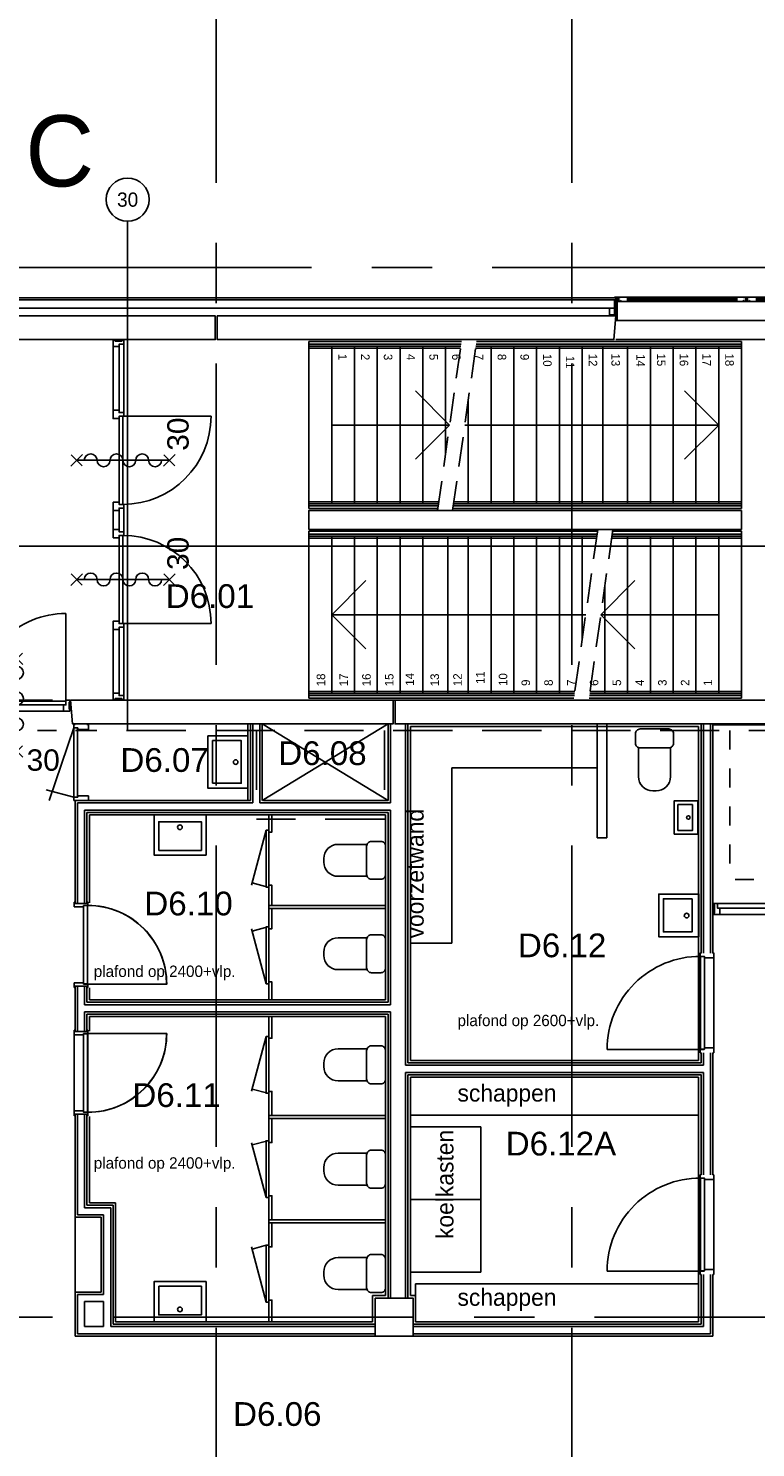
# Model space of a CAD drawing. Header units: millimetres. Extents: x -3528 to 122235, y -25886 to 25397.
# Tile 5 of 22: x 99269 to 106937, y -12435 to 2519. Entities that reach past the tile are written whole.
import ezdxf
from ezdxf.enums import TextEntityAlignment as Align

# ---------------------------------------------------------------- set-up
doc = ezdxf.new("R2010")
doc.units = ezdxf.units.MM
doc.header["$LTSCALE"] = 100
doc.header["$MEASUREMENT"] = 0
for name, pattern in [('B0701', [9.375, 6.25, -3.125]), ('B0702', [4.6875, 3.125, -1.5625]), ('CENTER', [50.8, 31.75, -6.35, 6.35, -6.35]), ('TEGELS', [4, 2, -2])]:
    doc.linetypes.add(name, pattern=pattern)
doc.layers.get('0').update_dxf_attribs({"linetype": 'CONTINUOUS'})
for name, color, linetype in [('AL21----_BUITENWAND', 3, 'CONTINUOUS'), ('AL22----_BINNENWAND', 2, 'CONTINUOUS'), ('AL22----_BRANDSCHEIDING', 1, 'CONTINUOUS'), ('AL24----_TRAPPEN', 1, 'CONTINUOUS'), ('AL28----_CONSTRUCTIES', 4, 'CONTINUOUS'), ('AL31----_BUITENKOZIJN', 1, 'CONTINUOUS'), ('AL32----_BINNENKOZIJN', 1, 'CONTINUOUS'), ('AL42----_PLEISTERWERK', 8, 'CONTINUOUS'), ('AL42----_TEGELWERK', 8, 'CONTINUOUS'), ('AL45----_PLAFONDHOOGTES', 1, 'CONTINUOUS'), ('AL72----_GEBRUIKERSVOORZIENINGEN', 1, 'CONTINUOUS'), ('AL74----_SANITAIR', 1, 'CONTINUOUS'), ('BL$7----_DOORSNEDE', 8, 'CONTINUOUS'), ('BL$7----_STRAMIEN', 8, 'CONTINUOUS'), ('BL$8----_RUIMTENUMMER', 2, 'CONTINUOUS')]:
    doc.layers.add(name, color=color, linetype=linetype)
doc.styles.add('00_100', font='B-GBP.shx', dxfattribs={"height": 120})
doc.styles.add('01_100', font='B-GBP.shx', dxfattribs={"height": 180})
doc.styles.add('01_200', font='B-GBP.shx', dxfattribs={"height": 360})
doc.styles.add('02_100', font='B-GBP.shx', dxfattribs={"height": 250})
doc.styles.add('03_50', font='FUTURALS', dxfattribs={"height": 175})
doc.styles.add('B-01', font='b-gbp')
doc.styles.add('EBEL', font='B-GBP', dxfattribs={"width": 0.75, "height": 150})
doc.styles.get("Standard").update_dxf_attribs({"font": 'arial.ttf'})

# ---------------------------------------------------------------- blocks, each defined once
blk = doc.blocks.new('PH31-008')
at = {"color": 0, "linetype": 'ByBlock', "lineweight": -2}
for p, q in [((-15, 167), (0, 167)), ((-15, 167), (-15, 10)), ((0, 167), (0, -50)), ((12, 151), (0, 151)), ((8, 156), (8, 155)), ((11, 155), (8, 155)), ((15, 148), (12, 151)), ((46, 198), (2712, 198)), ((51, 153), (2707, 153)), ((125, 198), (125, 153)), ((1275, 198), (1275, 153)), ((1482, 198), (1482, 153)), ((1482, 188), (1496, 188)), ((1482, 168), (1482, 188)), ((1496, 168), (1482, 168)), ((1496, 188), (1496, 168)), ((2632, 198), (2632, 153)), ((2743, 148), (2746, 151)), ((2746, 151), (2757, 151)), ((2747, 155), (2750, 155)), ((2750, 156), (2750, 155)), ((2757, 167), (2757, -50)), ((2772, 167), (2757, 167)), ((2772, 167), (2772, 10)), ((0, 10), (-15, 10)), ((15, 148), (15, -47)), ((2743, 148), (2743, -47)), ((2757, 10), (2772, 10)), ((12, -50), (0, -50)), ((15, -47), (12, -50)), ((12, -50), (2746, -50)), ((2743, -47), (2746, -50)), ((2746, -50), (2757, -50))]:
    blk.add_line(p, q, dxfattribs=at)
for points in [[(-14, 193), (-14, 198)], [(-14, 198), (58, 198)], [(-14, 193), (-11, 193), (-11, 195), (-12, 195)], [(-12, 195), (-12, 196)], [(-12, 196), (11, 196)], [(6, 153), (6, 158)], [(6, 158), (9, 158), (9, 156), (8, 156)], [(58, 153), (6, 153)], [(11, 193), (11, 196)], [(11, 193), (14, 193), (14, 195), (13, 195)], [(11, 180), (11, 185)], [(11, 185), (14, 185), (14, 183), (13, 183)], [(11, 180), (11, 155)], [(13, 195), (13, 196)], [(13, 196), (31, 196)], [(13, 180), (13, 183)], [(13, 180), (31, 180)], [(13, 178), (13, 155)], [(13, 178), (31, 178)], [(31, 155), (13, 155)], [(33, 193), (30, 193), (30, 195), (31, 195)], [(33, 185), (30, 185), (30, 183), (31, 183)], [(31, 195), (31, 196)], [(31, 180), (31, 183)], [(31, 178), (31, 155)], [(33, 193), (33, 196)], [(33, 196), (56, 196)], [(33, 180), (33, 185)], [(33, 180), (33, 155)], [(56, 155), (33, 155)], [(58, 193), (55, 193), (55, 195), (56, 195)], [(58, 163), (55, 163), (55, 161), (56, 161)], [(56, 195), (56, 196)], [(56, 155), (56, 161)], [(58, 193), (58, 198)], [(58, 153), (58, 163)], [(125, 193), (1275, 193)], [(125, 188), (1275, 188)], [(1275, 168), (125, 168)], [(1275, 163), (125, 163)], [(1343, 193), (1343, 198)], [(1343, 198), (1415, 198)], [(1343, 193), (1346, 193), (1346, 195), (1345, 195)], [(1343, 153), (1343, 163)], [(1343, 163), (1346, 163), (1346, 161), (1345, 161)], [(1345, 195), (1345, 196)], [(1345, 196), (1368, 196)], [(1345, 155), (1345, 161)], [(1345, 155), (1368, 155)], [(1415, 153), (1363, 153)], [(1368, 193), (1368, 196)], [(1368, 193), (1371, 193), (1371, 195), (1370, 195)], [(1368, 180), (1368, 185)], [(1368, 185), (1371, 185), (1371, 183), (1370, 183)], [(1368, 180), (1368, 155)], [(1370, 195), (1370, 196)], [(1370, 196), (1388, 196)], [(1370, 180), (1370, 183)], [(1370, 180), (1388, 180)], [(1370, 178), (1370, 155)], [(1370, 178), (1388, 178)], [(1388, 155), (1370, 155)], [(1390, 193), (1387, 193), (1387, 195), (1388, 195)], [(1390, 185), (1387, 185), (1387, 183), (1388, 183)], [(1388, 195), (1388, 196)], [(1388, 180), (1388, 183)], [(1388, 178), (1388, 155)], [(1390, 193), (1390, 196)], [(1390, 196), (1413, 196)], [(1390, 180), (1390, 185)], [(1390, 180), (1390, 155)], [(1413, 155), (1390, 155)], [(1415, 193), (1412, 193), (1412, 195), (1413, 195)], [(1415, 163), (1412, 163), (1412, 161), (1413, 161)], [(1413, 195), (1413, 196)], [(1413, 155), (1413, 161)], [(1415, 193), (1415, 198)], [(1415, 153), (1415, 163)], [(1482, 193), (2632, 193)], [(1482, 188), (2632, 188)], [(2632, 168), (1482, 168)], [(2632, 163), (1482, 163)], [(2700, 193), (2700, 198)], [(2772, 198), (2700, 198)], [(2700, 193), (2703, 193), (2703, 195), (2702, 195)], [(2700, 153), (2700, 163)], [(2700, 163), (2703, 163), (2703, 161), (2702, 161)], [(2700, 153), (2752, 153)], [(2702, 195), (2702, 196)], [(2725, 196), (2702, 196)], [(2702, 155), (2702, 161)], [(2702, 155), (2725, 155)], [(2725, 193), (2725, 196)], [(2725, 193), (2728, 193), (2728, 195), (2727, 195)], [(2725, 180), (2725, 185)], [(2725, 185), (2728, 185), (2728, 183), (2727, 183)], [(2725, 180), (2725, 155)], [(2745, 196), (2727, 196)], [(2727, 195), (2727, 196)], [(2727, 180), (2727, 183)], [(2745, 180), (2727, 180)], [(2745, 178), (2727, 178)], [(2727, 178), (2727, 155)], [(2727, 155), (2745, 155)], [(2747, 193), (2744, 193), (2744, 195), (2745, 195)], [(2747, 185), (2744, 185), (2744, 183), (2745, 183)], [(2745, 195), (2745, 196)], [(2745, 180), (2745, 183)], [(2745, 178), (2745, 155)], [(2747, 193), (2747, 196)], [(2770, 196), (2747, 196)], [(2747, 180), (2747, 185)], [(2747, 180), (2747, 155)], [(2752, 158), (2749, 158), (2749, 156), (2750, 156)], [(2752, 153), (2752, 158)], [(2772, 193), (2769, 193), (2769, 195), (2770, 195)], [(2770, 195), (2770, 196)], [(2772, 193), (2772, 198)]]:
    blk.add_lwpolyline(points, dxfattribs=at)
for points in [[(16, 196), (16, 180), (14, 180), (14, 196)], [(28, 196), (28, 180), (30, 180), (30, 196)], [(139, 168), (125, 168), (125, 188), (139, 188)], [(1262, 168), (1275, 168), (1275, 188), (1262, 188)], [(1373, 196), (1373, 180), (1371, 180), (1371, 196)], [(1385, 196), (1385, 180), (1387, 180), (1387, 196)], [(2619, 168), (2632, 168), (2632, 188), (2619, 188)], [(2730, 196), (2730, 180), (2728, 180), (2728, 196)], [(2742, 196), (2742, 180), (2744, 180), (2744, 196)], [(-15, 80), (-15, 10), (-65, 10), (-65, 80)], [(2772, 80), (2772, 10), (2822, 10), (2822, 80)]]:
    blk.add_lwpolyline(points, close=True, dxfattribs=at)
at = {"color": 0, "linetype": 'ByBlock', "lineweight": -2, "style": '02_100', "flags": 8}
blk.add_attdef('MERK', text='', height=160, dxfattribs=at).set_placement((1984, -399), align=Align.CENTER)
blk = doc.blocks.new('AH74-088')
at = {"color": 0, "linetype": 'ByBlock', "lineweight": -2}
for points in [[(-275, -424), (-275, 0), (275, 0), (275, -424)], [(225, -374), (-225, -374), (-225, -72), (225, -72)]]:
    blk.add_lwpolyline(points, close=True, dxfattribs=at)
blk.add_circle((2, -130), 24.3, dxfattribs=at)
at = {"color": 0, "linetype": 'ByBlock', "lineweight": -2, "style": '03_50', "flags": 3}
blk.add_attdef('TEKST', (0, 0), '', height=100, dxfattribs=at)
blk = doc.blocks.new('AH74-086')
at = {"color": 0, "linetype": 'ByBlock', "lineweight": -2}
blk.add_lwpolyline([(-200, -50, -0.414214), (-150, 0), (150, 0, -0.414214), (200, -50), (200, -150, -0.414214), (150, -200), (-150, -200, -0.414214), (-200, -150)], format="xyb", close=True, dxfattribs=at)
blk.add_lwpolyline([(-168, -197), (-168, -502, 0.414214), (-18, -652), (18, -652, 0.414214), (168, -502), (168, -197)], format="xyb", dxfattribs=at)
at = {"color": 0, "linetype": 'ByBlock', "lineweight": -2, "style": '03_50', "flags": 3}
blk.add_attdef('TEKST', (0, 0), '', height=100, dxfattribs=at)
blk = doc.blocks.new('AS65ZSDA')
at = {"color": 0, "linetype": 'ByBlock', "lineweight": -2}
blk.add_line((0, -6.51), (0, 6.51), dxfattribs=at)
for points in [[(-0.81, 5.68), (0.82, 7.32)], [(0.8, 5.71), (-0.78, 7.29)], [(-0.81, -7.35), (0.82, -5.71)], [(0.8, -7.32), (-0.78, -5.74)]]:
    blk.add_lwpolyline(points, dxfattribs=at)
blk.add_lwpolyline([(0, -5.43, 1), (0, -3.62, -1), (0, -1.81, 1), (0, 0, -1), (0, 1.81, 1), (0, 3.62, -1), (0, 5.43)], format="xyb", dxfattribs=at)
blk.add_attdef('BRANDWERENDHEID', (0.43, -14.4), '', height=3, dxfattribs=at)
blk = doc.blocks.new('MERK5')
at = {"color": 0, "linetype": 'ByBlock', "lineweight": -2}
for p, q in [((42, 104), (42, 1027)), ((1929, 104), (1929, 1027)), ((68, 0), (1904, 0)), ((958, 108), (1013, 108)), ((958, 60), (1013, 60)), ((975, 60), (975, 108)), ((997, 60), (997, 108))]:
    blk.add_line(p, q, dxfattribs=at)
for points in [[(-7, 91), (10, 91), (10, 23), (-7, 23)], [(0, 0), (67, 0), (67, 64), (42, 64), (42, 114), (0, 114), (0, 91), (10, 91), (10, 23), (0, 23)], [(972, 64), (42, 64), (42, 104), (972, 104)], [(999, 64), (1929, 64), (1929, 104), (999, 104)], [(1971, 0), (1904, 0), (1904, 64), (1929, 64), (1929, 114), (1971, 114), (1971, 91), (1961, 91), (1961, 23), (1971, 23)], [(1978, 91), (1961, 91), (1961, 23), (1978, 23)]]:
    blk.add_lwpolyline(points, close=True, dxfattribs=at)
for centre, start, end in [((49, 104), 360, 90.4344), ((1922, 104), 89.5656, 180)]:
    blk.add_arc(centre, 923, start, end, dxfattribs=at)
at = {"color": 0, "linetype": 'ByBlock', "lineweight": -2, "style": 'B-01'}
blk.add_attdef('KOZMERK', (288, -230), '', height=150, dxfattribs=at)
blk = doc.blocks.new('MERK8')
at = {"color": 0, "linetype": 'ByBlock', "lineweight": -2}
for p, q in [((2151, -10), (2151, 920)), ((49, 0), (1183, 0)), ((74, -50), (1158, -50)), ((74, -114), (1158, -114))]:
    blk.add_line(p, q, dxfattribs=at)
for points in [[(7, -15), (7, 0), (49, 0), (49, -50), (74, -50), (74, -114), (7, -114), (7, -99), (17, -99), (17, -15)], [(1183, 0), (1183, -50), (1158, -50), (1158, -114), (1246, -114), (1246, -50), (1221, -50), (1221, 0)], [(2193, -15), (2193, 0), (2151, 0), (2151, -50), (2126, -50), (2126, -114), (2193, -114), (2193, -99), (2183, -99), (2183, -15)], [(0, -99), (0, -15), (17, -15), (17, -99)], [(1221, -50), (2151, -50), (2151, -10), (1221, -10)], [(2200, -99), (2200, -15), (2183, -15), (2183, -99)]]:
    blk.add_lwpolyline(points, close=True, dxfattribs=at)
blk.add_arc((2151, -10), 930, 90, 180, dxfattribs=at)
at = {"color": 0, "linetype": 'ByBlock', "lineweight": -2, "style": 'B-01'}
blk.add_attdef('KOZMERK', (1312, 98), '', height=150, dxfattribs=at)
blk = doc.blocks.new('MERK11')
at = {"color": 0, "linetype": 'ByBlock', "lineweight": -2}
for p, q in [((2000, 0), (1800, 0)), ((3726, 0), (3056, 0)), ((49, -114), (769, -114)), ((744, 0), (74, 0)), ((744, -64), (74, -64)), ((807, -104), (807, -1034)), ((1775, -114), (2025, -114)), ((2000, -64), (1800, -64)), ((2993, -104), (2993, -1034)), ((3031, -114), (3751, -114)), ((3726, -64), (3056, -64))]:
    blk.add_line(p, q, dxfattribs=at)
for points in [[(0, -23), (17, -23), (17, -91), (0, -91)], [(7, 0), (74, 0), (74, -64), (49, -64), (49, -114), (7, -114), (7, -91), (17, -91), (17, -23), (7, -23)], [(744, 0), (744, -64), (769, -64), (769, -114), (807, -114), (807, -64), (832, -64), (832, 0)], [(807, -64), (1737, -64), (1737, -104), (807, -104)], [(1712, 0), (1712, -64), (1737, -64), (1737, -114), (1775, -114), (1775, -64), (1800, -64), (1800, 0)], [(2088, 0), (2088, -64), (2063, -64), (2063, -114), (2025, -114), (2025, -64), (2000, -64), (2000, 0)], [(2993, -64), (2063, -64), (2063, -104), (2993, -104)], [(3056, 0), (3056, -64), (3031, -64), (3031, -114), (2993, -114), (2993, -64), (2968, -64), (2968, 0)], [(3793, 0), (3726, 0), (3726, -64), (3751, -64), (3751, -114), (3793, -114), (3793, -91), (3783, -91), (3783, -23), (3793, -23)], [(3800, -23), (3783, -23), (3783, -91), (3800, -91)]]:
    blk.add_lwpolyline(points, close=True, dxfattribs=at)
for centre, start, end in [((807, -104), 270, 360), ((2993, -104), 180, 270)]:
    blk.add_arc(centre, 930, start, end, dxfattribs=at)
at = {"color": 0, "linetype": 'ByBlock', "lineweight": -2, "style": 'B-01'}
blk.add_attdef('KOZMERK', (1356, 44), '', height=150, dxfattribs=at)
blk = doc.blocks.new('P730')
at = {"color": 0, "linetype": 'ByBlock', "lineweight": -2}
for p, q in [((-140, 765), (-399, -1)), ((-140, 765), (-140, 800)), ((-140, 800), (-125, 800)), ((-95, 765), (-140, 765)), ((-140, 765), (-140, 35)), ((-100, 765), (-100, 35)), ((-95, 750), (-95, 765)), ((15, 750), (-95, 750)), ((0, 800), (15, 800)), ((15, 800), (15, 750)), ((-140, 35), (-430, 113)), ((-140, 35), (-140, 0)), ((-95, 35), (-140, 35)), ((-140, 0), (-125, 0)), ((-95, 50), (-95, 35)), ((15, 50), (-95, 50)), ((0, 0), (15, 0)), ((15, 0), (15, 50))]:
    blk.add_line(p, q, dxfattribs=at)
at = {"color": 0, "linetype": 'ByBlock', "lineweight": -2, "style": 'EBEL', "width": 0.75}
blk.add_attdef('MERK', (159, 203), '', height=102, rotation=90, dxfattribs=at)
blk = doc.blocks.new('AQPNCFAS')
at = {"color": 0, "linetype": 'ByBlock', "lineweight": -2}
blk.add_lwpolyline([(0, 10), (0, 1.5, 0.4142136), (1.5, 0), (33.5, 0, 0.4142136), (35, 1.5), (35, 43.5, -0.4142136), (36.5, 45), (48.5, 45, 0.4142136), (50, 46.5), (50, 143.5, 0.4142136), (48.5, 145), (1.5, 145, 0.4142136), (0, 143.5), (0, 135)], format="xyb", dxfattribs=at)
blk = doc.blocks.new('P830L125')
at = {"color": 0, "linetype": 'ByBlock', "lineweight": -2}
blk.add_lwpolyline([(35, 135), (35, 965, -0.41421), (865, 135)], format="xyb", dxfattribs=at)
blk.add_lwpolyline([(39, 90), (861, 90), (863, 130), (37, 130)], close=True, dxfattribs=at)
at = {"color": 0, "xscale": -1, "rotation": 180}
blk.add_blockref('AQPNCFAS', (0, 135), dxfattribs=at)
at = {"color": 0, "rotation": 180}
blk.add_blockref('AQPNCFAS', (900, 135), dxfattribs=at)
at = {"color": 0, "linetype": 'ByBlock', "lineweight": -2, "style": '01_100'}
blk.add_attdef('P830', (174, -152), '', height=102, dxfattribs=at)
blk = doc.blocks.new('AH74-084')
at = {"color": 0, "linetype": 'ByBlock', "lineweight": -2}
for points in [[(175, 0), (175, -250), (-175, -250), (-175, 0)], [(-136, -56), (136, -56), (136, -211), (-136, -211)]]:
    blk.add_lwpolyline(points, close=True, dxfattribs=at)
blk.add_circle((1, -101), 18.9, dxfattribs=at)
at = {"color": 0, "linetype": 'ByBlock', "lineweight": -2, "style": '03_50', "flags": 3}
blk.add_attdef('TEKST', (0, 0), '', height=100, dxfattribs=at)
blk = doc.blocks.new('AH74-087')
at = {"color": 0, "linetype": 'ByBlock', "lineweight": -2}
for points in [[(225, 0), (225, -424), (-225, -424), (-225, 0)], [(-175, -72), (175, -72), (175, -374), (-175, -374)]]:
    blk.add_lwpolyline(points, close=True, dxfattribs=at)
blk.add_circle((2, -130), 24.3, dxfattribs=at)
at = {"color": 0, "linetype": 'ByBlock', "lineweight": -2, "style": '03_50', "flags": 3}
blk.add_attdef('TEKST', (0, 0), '', height=100, dxfattribs=at)

msp = doc.modelspace()

# ---------------------------------------------------------------- linework, layer by layer
at = {"layer": 'AL21----_BUITENWAND'}
for p, q in [((105462, -320), (93870, -320)), ((105462, -340), (93890, -340)), ((105398, -430), (93980, -430)), ((105462, -320), (105462, -340)), ((105463, -760), (108220, -760))]:
    msp.add_line(p, q, dxfattribs=at)
msp.add_lwpolyline([(97530, -760), (94330, -760), (94330, -510), (101240, -510), (101240, -760), (97530, -760)], dxfattribs=at)
msp.add_lwpolyline([(101260, -510), (105463, -510), (105463, -510), (105443, -760), (101260, -760)], close=True, dxfattribs=at)
at = {"layer": 'AL22----_BINNENWAND'}
for p, q in [((101610, -4810), (101610, -5617)), ((101635, -4810), (101635, -5642)), ((101710, -4810), (101710, -5642)), ((101735, -4810), (101735, -5617)), ((103062, -4810), (101735, -5617)), ((101735, -4810), (103062, -5617)), ((103062, -5617), (103062, -4810)), ((103087, -5642), (103087, -4810)), ((103247, -8407), (103247, -4810)), ((103272, -8382), (103272, -4810)), ((105268, -4810), (105268, -6010)), ((105368, -6010), (105368, -4810)), ((106362, -7224), (106362, -4810)), ((106387, -7224), (106387, -4810)), ((106462, -7224), (106462, -4810)), ((106487, -7224), (106487, -4810)), ((99762, -6702), (99762, -5617)), ((101610, -5617), (99762, -5617)), ((99787, -6703), (99787, -5642)), ((101635, -5642), (99787, -5642)), ((103087, -5642), (101710, -5642)), ((103062, -5617), (101747, -5617)), ((99862, -6703), (99862, -5717)), ((103087, -5717), (99862, -5717)), ((99887, -6702), (99887, -5742)), ((103062, -5742), (99887, -5742)), ((103062, -7743), (103062, -5742)), ((103087, -7768), (103087, -5717)), ((105268, -6010), (105368, -6010)), ((99887, -6702), (99762, -6702)), ((99762, -8052), (99762, -7572)), ((99887, -7572), (99762, -7572)), ((99787, -7573), (99787, -8051)), ((99862, -7573), (99862, -7768)), ((99887, -7572), (99887, -7743)), ((99897, -7553), (100728, -7553)), ((103087, -7768), (99862, -7768)), ((103062, -7743), (99887, -7743)), ((103087, -7843), (99862, -7843)), ((99862, -7843), (99862, -8051)), ((103062, -7868), (99887, -7868)), ((99887, -7868), (99887, -8052)), ((103062, -10860), (103062, -7868)), ((103087, -10860), (103087, -7843)), ((99887, -8052), (99762, -8052)), ((99897, -8072), (100728, -8072)), ((106362, -8382), (106362, -8274)), ((106387, -8407), (106387, -8274)), ((106462, -9560), (106462, -8274)), ((106487, -9560), (106487, -8274)), ((103247, -8407), (106387, -8407)), ((103247, -10860), (103247, -8482)), ((103247, -8482), (106387, -8482)), ((103272, -10860), (103272, -8507)), ((106387, -9560), (106387, -8482)), ((99887, -8922), (99762, -8922)), ((99762, -10007), (99762, -8922)), ((99787, -9982), (99787, -8921)), ((99862, -9907), (99862, -8921)), ((99887, -9882), (99887, -8922)), ((99762, -10007), (100037, -10007)), ((99762, -10007), (99762, -10797)), ((99787, -9982), (100062, -9982)), ((99862, -9907), (100137, -9907)), ((99887, -9882), (100162, -9882)), ((100037, -10797), (100037, -10007)), ((100062, -10822), (100062, -9982)), ((100137, -11160), (100137, -9907)), ((100162, -11135), (100162, -9882)), ((106362, -11135), (106362, -10610)), ((106387, -11160), (106387, -10610)), ((106462, -11235), (106462, -10610)), ((106487, -11260), (106487, -10610)), ((99762, -11260), (99762, -10797)), ((99762, -10797), (100037, -10797)), ((99787, -11235), (99787, -10822)), ((99787, -10822), (100062, -10822)), ((100062, -10897), (99862, -10897)), ((99862, -10897), (99862, -11160)), ((100062, -11160), (100062, -10897)), ((99862, -11160), (100062, -11160)), ((100137, -11160), (102925, -11160)), ((100162, -11135), (102925, -11135)), ((103325, -11160), (105000, -11160)), ((99762, -11260), (102925, -11260)), ((99787, -11235), (102925, -11235)), ((103325, -11235), (105000, -11235))]:
    msp.add_line(p, q, dxfattribs=at)
for points in [[(106788, -2560), (106788, -2760), (102228, -2760), (102228, -2560)], [(103115, -4560), (99715, -4560), (99735, -4810), (103115, -4810)], [(107492, -4560), (103135, -4560), (103135, -4810), (107472, -4810), (107492, -4560)]]:
    msp.add_lwpolyline(points, close=True, dxfattribs=at)
for points in [[(106362, -8382), (105000, -8382), (103272, -8382)], [(106362, -9560), (106362, -8507), (105000, -8507), (103272, -8507)], [(106362, -11135), (105000, -11135), (103325, -11135)], [(105000, -11160), (106387, -11160)], [(106487, -11260), (105000, -11260), (103325, -11260)], [(105000, -11235), (106462, -11235)]]:
    msp.add_lwpolyline(points, dxfattribs=at)
for centre, start, end in [((99898, -7552), 359.9831, 90), ((99898, -8072), 270, 0.0169)]:
    msp.add_arc(centre, 830, start, end, dxfattribs=at)
at = {"layer": 'AL22----_BRANDSCHEIDING'}
msp.add_line((100316, -4880), (100316, 487), dxfattribs=at)
at = {"layer": 'AL22----_BRANDSCHEIDING', "linetype": 'B0701'}
for p, q in [((101673, -4880), (101673, -5815)), ((103024, -4880), (103024, -5815)), ((103024, -5815), (101673, -5815))]:
    msp.add_line(p, q, dxfattribs=at)
at = {"layer": 'AL22----_BRANDSCHEIDING', "linetype": 'TEGELS'}
for p in [(106666, -4880), (108520, -6450)]:
    msp.add_line(p, (106666, -6450), dxfattribs=at)
msp.add_lwpolyline([(99966, -4880), (97682, -4880)], dxfattribs=at)
at = {"layer": 'AL22----_BRANDSCHEIDING', "linetype": 'B0701'}
msp.add_lwpolyline([(107492, -4880), (99966, -4880)], dxfattribs=at)
at = {"layer": 'AL22----_BRANDSCHEIDING', "linetype": 'Continuous'}
msp.add_circle((100316, 715), 227, dxfattribs=at)
at = {"layer": 'AL24----_TRAPPEN'}
for p, q in [((102228, -780), (103835, -780)), ((102228, -780), (103835, -780)), ((102228, -780), (102228, -830)), ((102228, -830), (102228, -2490)), ((102228, -830), (103828, -830)), ((102228, -830), (103828, -830)), ((102468, -830), (102468, -2490)), ((102708, -830), (102708, -2490)), ((102948, -830), (102948, -2490)), ((103188, -830), (103188, -2490)), ((103428, -830), (103428, -2490)), ((103668, -830), (103668, -1963)), ((103988, -830), (106788, -830)), ((103988, -830), (106788, -830)), ((103995, -780), (106788, -780)), ((103995, -780), (106788, -780)), ((104148, -830), (104148, -2490)), ((104388, -830), (104388, -2490)), ((104628, -830), (104628, -2490)), ((104868, -830), (104868, -2490)), ((105108, -830), (105108, -2490)), ((105325, -830), (105325, -2490)), ((105588, -830), (105588, -2490)), ((105588, -870), (105588, -830)), ((105828, -830), (105828, -2490)), ((106068, -830), (106068, -2490)), ((106308, -830), (106308, -2490)), ((106548, -830), (106548, -2490)), ((106788, -830), (106788, -780)), ((106788, -2490), (106788, -830)), ((103711, -1660), (103351, -1300)), ((106548, -1660), (106188, -1300)), ((103908, -1394), (103908, -2490)), ((102468, -1660), (103711, -1660)), ((103711, -1660), (103351, -2020)), ((103870, -1660), (106548, -1660)), ((106548, -1660), (106188, -2020)), ((102228, -2490), (103594, -2490)), ((102228, -2540), (102228, -2490)), ((102228, -2540), (103587, -2540)), ((103746, -2540), (106788, -2540)), ((103753, -2490), (106788, -2490)), ((106788, -2490), (106788, -2540)), ((102228, -2830), (102228, -2780)), ((105270, -2780), (102228, -2780)), ((102228, -2830), (102228, -4490)), ((105263, -2830), (102228, -2830)), ((102468, -4490), (102468, -2830)), ((102708, -4490), (102708, -2830)), ((102948, -4490), (102948, -2830)), ((103188, -4490), (103188, -2830)), ((103428, -4490), (103428, -2830)), ((103691, -4490), (103691, -2830)), ((103908, -4490), (103908, -2830)), ((104148, -4490), (104148, -2830)), ((104388, -4490), (104388, -2830)), ((104628, -4490), (104628, -2830)), ((104868, -4490), (104868, -2830)), ((105108, -3926), (105108, -2830)), ((106788, -2830), (105422, -2830)), ((106788, -2780), (105429, -2780)), ((105588, -4490), (105588, -2830)), ((105828, -4490), (105828, -2830)), ((106068, -4490), (106068, -2830)), ((106308, -4490), (106308, -2830)), ((106548, -4490), (106548, -2830)), ((106788, -2780), (106788, -2830)), ((106788, -4490), (106788, -2830)), ((102468, -3660), (102828, -3300)), ((105305, -3660), (105665, -3300)), ((105348, -4490), (105348, -3357)), ((102468, -3660), (102828, -4020)), ((105146, -3660), (102468, -3660)), ((105305, -3660), (105665, -4020)), ((106548, -3660), (105305, -3660)), ((103428, -4450), (103428, -4490)), ((102228, -4490), (102228, -4540)), ((105028, -4490), (102228, -4490)), ((105028, -4490), (102228, -4490)), ((105021, -4540), (102228, -4540)), ((105021, -4540), (102228, -4540)), ((106788, -4540), (105181, -4540)), ((106788, -4540), (105181, -4540)), ((106788, -4490), (105188, -4490)), ((106788, -4490), (105188, -4490)), ((106788, -4540), (106788, -4490))]:
    msp.add_line(p, q, dxfattribs=at)
at = {"layer": 'AL24----_TRAPPEN', "linetype": 'B0702'}
for p, q in [((103584, -2560), (103838, -760)), ((103743, -2560), (103998, -760)), ((105273, -2760), (105018, -4560)), ((105432, -2760), (105178, -4560))]:
    msp.add_line(p, q, dxfattribs=at)
at = {"layer": 'AL24----_TRAPPEN'}
for points in [[(103825, -852), (102228, -852), (102228, -810), (103831, -810)], [(103990, -810), (106788, -810), (106788, -852), (103985, -852)], [(103597, -2468), (102228, -2468), (102228, -2510), (103591, -2510)], [(103750, -2510), (106788, -2510), (106788, -2468), (103756, -2468)], [(105266, -2810), (102228, -2810), (102228, -2852), (105260, -2852)], [(105419, -2852), (106788, -2852), (106788, -2810), (105425, -2810)], [(105026, -4510), (102228, -4510), (102228, -4468), (105031, -4468)], [(105191, -4468), (106788, -4468), (106788, -4510), (105185, -4510)]]:
    msp.add_lwpolyline(points, dxfattribs=at)
at = {"layer": 'AL28----_CONSTRUCTIES'}
msp.add_lwpolyline([(102925, -10860), (103325, -10860), (103325, -11260), (102925, -11260), (102925, -10860)], dxfattribs=at)
at = {"layer": 'AL32----_BINNENKOZIJN'}
for p, q in [((101776, -5929), (101621, -6509)), ((101628, -6485), (101793, -6529)), ((101776, -7548), (101621, -6969)), ((101628, -6993), (101793, -6948)), ((106352, -8239), (106352, -7257)), ((106497, -7272), (106497, -8225)), ((99897, -8072), (99897, -8902)), ((99752, -8086), (99752, -8889)), ((101776, -8102), (101621, -8681)), ((106352, -8239), (105373, -8239)), ((101628, -8657), (101793, -8702)), ((101776, -9801), (101621, -9222)), ((101628, -9246), (101793, -9201)), ((106352, -10575), (106352, -9591)), ((106497, -9608), (106497, -10561)), ((106497, -9758), (106497, -10561)), ((101628, -10345), (101776, -10301)), ((101776, -10901), (101621, -10321)), ((106352, -10575), (105373, -10575))]:
    msp.add_line(p, q, dxfattribs=at)
for points in [[(101776, -5929), (101806, -5929), (101806, -6529), (101776, -6529)], [(101776, -7548), (101806, -7548), (101806, -6948), (101776, -6948)], [(106397, -8235), (106397, -7262), (106357, -7259), (106357, -8237)], [(101776, -8102), (101806, -8102), (101806, -8702), (101776, -8702)], [(101776, -9801), (101806, -9801), (101806, -9201), (101776, -9201)], [(106397, -10571), (106397, -9598), (106357, -9595), (106357, -10573)], [(101776, -10301), (101806, -10301), (101806, -10901), (101776, -10901)]]:
    msp.add_lwpolyline(points, close=True, dxfattribs=at)
for centre in [(106352, -8239), (106352, -10575)]:
    msp.add_arc(centre, 980, 89.6919, 180, dxfattribs=at)
at = {"layer": 'AL42----_PLEISTERWERK'}
msp.add_lwpolyline([(106487, -4820), (107502, -4820), (107502, -4674)], dxfattribs=at)
at = {"layer": 'AL42----_TEGELWERK'}
for p, q in [((101585, -5617), (101585, -4810)), ((106336, -4836), (103299, -4836)), ((103299, -8356), (103299, -4836)), ((106336, -8356), (106336, -4836)), ((103036, -5768), (99914, -5768)), ((99914, -6694), (99914, -5768)), ((103036, -7716), (103036, -5768)), ((99914, -7592), (99914, -7716)), ((103036, -7716), (99914, -7716)), ((103036, -7894), (99914, -7894)), ((99914, -7894), (99914, -8047)), ((103036, -10834), (103036, -7894)), ((103299, -8356), (106336, -8356)), ((103299, -10834), (103299, -8533)), ((103299, -8533), (106336, -8533)), ((106336, -11109), (106336, -8533)), ((99914, -9856), (99914, -8947)), ((99914, -9856), (100188, -9856)), ((100188, -11109), (100188, -9856)), ((103036, -10834), (102899, -10834)), ((102899, -11109), (102899, -10834)), ((103351, -10834), (103299, -10834)), ((103351, -11109), (103351, -10834)), ((102899, -11109), (100188, -11109)), ((104874, -11109), (103351, -11109)), ((106336, -11109), (104742, -11109))]:
    msp.add_line(p, q, dxfattribs=at)
at = {"layer": 'AL72----_GEBRUIKERSVOORZIENINGEN'}
for p, q in [((103734, -7119), (103734, -5271)), ((105268, -5271), (103734, -5271)), ((103734, -7119), (103299, -7119)), ((103299, -8933), (106339, -8933)), ((103351, -11109), (103351, -10709)), ((103351, -10709), (106336, -10709))]:
    msp.add_line(p, q, dxfattribs=at)
for points in [[(103299, -9056), (103299, -9821), (104039, -9821), (104039, -9056)], [(103299, -9821), (103299, -10586), (104039, -10586), (104039, -9821)]]:
    msp.add_lwpolyline(points, close=True, dxfattribs=at)
at = {"layer": 'AL74----_SANITAIR'}
for points in [[(101806, -5768), (101837, -5768), (101837, -5949), (101806, -5949)], [(101806, -6509), (101837, -6509), (101837, -6724), (101806, -6724)], [(101806, -6754), (103036, -6754), (103036, -6724), (101806, -6724)], [(101806, -6968), (101837, -6968), (101837, -6754), (101806, -6754)], [(101806, -7716), (101837, -7716), (101837, -7528), (101806, -7528)], [(101806, -7894), (101837, -7894), (101837, -8122), (101806, -8122)], [(101806, -8682), (101837, -8682), (101837, -8937), (101806, -8937)], [(101806, -9221), (101837, -9221), (101837, -8967), (101806, -8967)], [(101806, -8967), (103036, -8967), (103036, -8937), (101806, -8937)], [(101806, -10036), (101837, -10036), (101837, -9781), (101806, -9781)], [(101806, -10066), (103036, -10066), (103036, -10036), (101806, -10036)], [(101806, -10066), (101837, -10066), (101837, -10321), (101806, -10321)], [(101806, -10881), (101837, -10881), (101837, -11109), (101806, -11109)]]:
    msp.add_lwpolyline(points, close=True, dxfattribs=at)
at = {"layer": 'BL$7----_DOORSNEDE'}
msp.add_line((115896, -2938), (89916, -2938), dxfattribs=at)
at = {"layer": 'BL$7----_STRAMIEN', "linetype": 'CENTER'}
for p, q in [((101250, 24388), (101250, -24827)), ((105000, 24388), (105000, -24827)), ((-2519, 0), (119628, 0)), ((90000, -4560), (119628, -4560)), ((90000, -11060), (119628, -11060))]:
    msp.add_line(p, q, dxfattribs=at)

# ---------------------------------------------------------------- block references
at = {"layer": 'AL31----_BUITENKOZIJN'}
msp.add_blockref('PH31-008', (105463, -510), dxfattribs=at)
at = {"layer": 'AL32----_BINNENKOZIJN'}
for name, p, rotation in [('MERK11', (100162, -4560), 90), ('AQPNCFAS', (106352, -7224), 270), ('P830L125', (99762, -8037), 270), ('AQPNCFAS', (106352, -9560), 270)]:
    msp.add_blockref(name, p, dxfattribs=dict(at, rotation=rotation))
ref = msp.add_blockref('AS65ZSDA', (100266, -2032), dxfattribs=dict(at, xscale=-75, yscale=75, zscale=75, rotation=90))
ref.add_attrib('BRANDWERENDHEID', '30', (100959, -1931), dxfattribs={"layer": '0', "height": 225, "rotation": 90})
ref = msp.add_blockref('AS65ZSDA', (100266, -3288), dxfattribs=dict(at, xscale=-75, yscale=75, zscale=75, rotation=90))
ref.add_attrib('BRANDWERENDHEID', '30', (100959, -3187), dxfattribs={"layer": '0', "height": 225, "rotation": 90})
for name, p in [('MERK5', (97737, -4674)), ('P730', (99887, -5617)), ('MERK8', (106487, -6702))]:
    msp.add_blockref(name, p, dxfattribs=at)
ref = msp.add_blockref('AS65ZSDA', (99149, -4610), dxfattribs=dict(at, xscale=-75, yscale=75, zscale=75))
ref.add_attrib('BRANDWERENDHEID', '30', (99251, -5303), dxfattribs={"layer": '0', "height": 225})
at = {"layer": 'AL32----_BINNENKOZIJN', "xscale": -1, "rotation": 270}
for name, p in [('P830L125', (99762, -7587)), ('AQPNCFAS', (106352, -8274)), ('AQPNCFAS', (106352, -10610))]:
    msp.add_blockref(name, p, dxfattribs=at)
at = {"layer": 'AL74----_SANITAIR'}
msp.add_blockref('AH74-086', (105871, -4863), dxfattribs=at)
for name, p, rotation in [('AH74-088', (101585, -5210), 270), ('AH74-084', (106329, -5795), 270), ('AH74-086', (103036, -6247), 270), ('AH74-087', (106340, -6827), 270), ('AH74-086', (103036, -8402), 270), ('AH74-086', (103036, -10601), 270), ('AH74-088', (100869, -11109), 180)]:
    msp.add_blockref(name, p, dxfattribs=dict(at, rotation=rotation))
at = {"layer": 'AL74----_SANITAIR', "xscale": -1}
msp.add_blockref('AH74-088', (100869, -5768), dxfattribs=at)
at = {"layer": 'AL74----_SANITAIR', "xscale": -1, "rotation": 270}
for p in [(103036, -7231), (103036, -9501)]:
    msp.add_blockref('AH74-086', p, dxfattribs=at)

# ---------------------------------------------------------------- texts
at = {"layer": 'AL22----_BRANDSCHEIDING', "style": 'B-01'}
msp.add_text('30', height=150, dxfattribs=at).set_placement((100316, 715), align=Align.MIDDLE)
at = {"layer": 'AL24----_TRAPPEN', "style": '01_200'}
for s, rotation, p in [('1', 270, (102537, -911)), ('2', 270, (102777, -911)), ('3', 270, (103017, -911)), ('4', 270, (103257, -911)), ('5', 270, (103497, -911)), ('6', 270, (103737, -911)), ('7', 270, (103977, -911)), ('8', 270, (104217, -911)), ('9', 270, (104457, -911)), ('10', 270, (104697, -911)), ('11', 270, (104937, -931)), ('12', 270, (105177, -909)), ('13', 270, (105417, -907)), ('14', 270, (105680, -913)), ('15', 270, (105897, -907)), ('16', 270, (106137, -907)), ('17', 270, (106377, -907)), ('18', 270, (106617, -907)), ('18', 90, (102399, -4413)), ('17', 90, (102639, -4413)), ('16', 90, (102879, -4413)), ('15', 90, (103119, -4413)), ('14', 90, (103336, -4407)), ('13', 90, (103599, -4413)), ('12', 90, (103839, -4411)), ('11', 90, (104079, -4389)), ('10', 90, (104319, -4409)), ('9', 90, (104559, -4409)), ('8', 90, (104799, -4409)), ('7', 90, (105039, -4409)), ('6', 90, (105279, -4409)), ('5', 90, (105519, -4409)), ('4', 90, (105759, -4409)), ('3', 90, (105999, -4409)), ('2', 90, (106239, -4409)), ('1', 90, (106479, -4409))]:
    msp.add_text(s, height=90, rotation=rotation, dxfattribs=at).set_placement(p)
at = {"layer": 'AL45----_PLAFONDHOOGTES', "style": '00_100'}
for s, p in [('plafond op 2400+vlp.', (99959, -7476)), ('plafond op 2600+vlp.', (103794, -7994)), ('plafond op 2400+vlp.', (99959, -9496))]:
    msp.add_text(s, height=120, dxfattribs=at).set_placement(p)
at = {"layer": 'AL72----_GEBRUIKERSVOORZIENINGEN', "style": '00_100'}
for s, p in [('voorzetwand', (103437, -7070)), ('koelkasten', (103751, -10237))]:
    msp.add_text(s, height=180, rotation=90, dxfattribs=at).set_placement(p)
for p in [(103794, -8789), (103794, -10941)]:
    msp.add_text('schappen', height=180, dxfattribs=at).set_placement(p)
at = {"layer": 'BL$7----_DOORSNEDE', "style": '02_100'}
msp.add_text('C', height=750, dxfattribs=at).set_placement((99238, 854))
at = {"layer": 'BL$8----_RUIMTENUMMER'}
for s, p in [('D6.01', (101184, -3463)), ('D6.07', (100706, -5190)), ('D6.08', (102370, -5118)), ('D6.10', (100958, -6702)), ('D6.12', (104897, -7143)), ('D6.11', (100832, -8721)), ('D6.12A', (104885, -9232)), ('D6.06', (101894, -12081))]:
    msp.add_text(s, height=250, dxfattribs=at).set_placement(p, align=Align.MIDDLE_CENTER)

doc.saveas('drawing.dxf')
